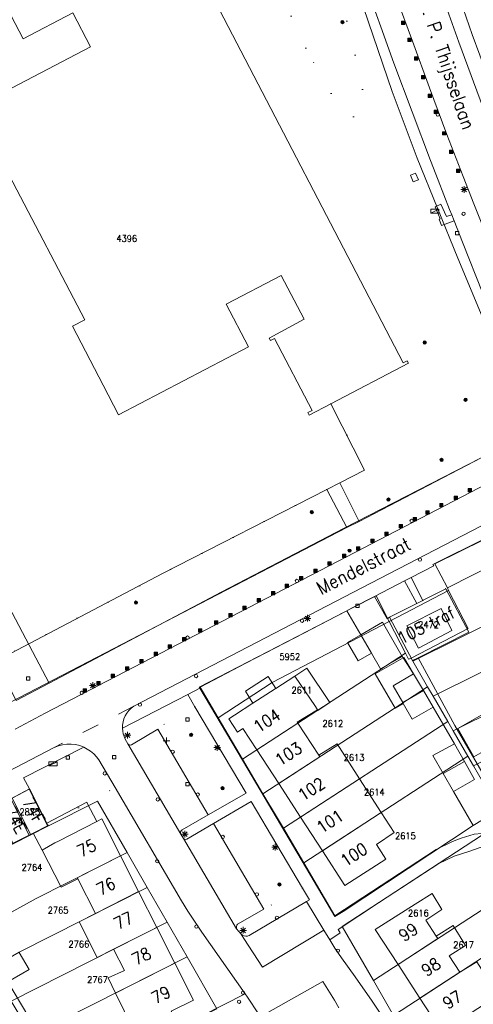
# Model space of a CAD drawing. Header units: metres. Extents: x 3 to 114181, y 112716 to 476231.
# Tile 35 of 90: x 112835 to 112904, y 475057 to 475206. Entities that reach past the tile are written whole.
import ezdxf
from ezdxf.enums import TextEntityAlignment as Align

# ---------------------------------------------------------------- set-up
doc = ezdxf.new("R2010")
doc.units = ezdxf.units.M
doc.header["$MEASUREMENT"] = 0
for name, pattern in [('DGN Style 1', [5.201608, 0.008655, -5.192953]), ('DGN Style 3', [12.11689, 8.654921, -3.461969]), ('DGN Style 5', [6.058445, 2.596476, -3.461969])]:
    doc.linetypes.add(name, pattern=pattern)
for name, color, linetype, lineweight in [('Cultuurscheiding BGT', 3, 'DGN Style 1', 0), ('Functie scheiding WGD BGT', 7, 'DGN Style 5', 0), ('Hek BGT', 7, 'Continuous', 13), ('Kadasterperceelnummers', 14, 'Continuous', 0), ('Kadasterpercelen', 14, 'Continuous', 13), ('Kant algemeen verharding BGT', 7, 'Continuous', 0), ('Luifel H1 BGT', 1, 'DGN Style 3', 13), ('Onbegroeid terreindeel BGT', 7, 'Continuous', 0), ('Pand BGT', 7, 'Continuous', 13), ('Symbool Boom BGT', 3, 'Continuous', 0), ('Symbool Inspectieput BGT', 5, 'Continuous', 0), ('Symbool Kast BGT', 7, 'Continuous', 0), ('Symbool Kolk BGT', 5, 'Continuous', 0), ('Symbool Lichtmast BGT', 7, 'Continuous', 0), ('Symbool Paal - Steen BGT', 7, 'Continuous', 0), ('Symbool Verkeersbordpaal BGT', 7, 'Continuous', 0), ('Symbool Waterleidingput BGT', 5, 'Continuous', 0), ('Tekst Nummeraanduidingsreeks BGT', 7, 'Continuous', 0), ('Tekst Nummeraanduidingsreeks bijzonder BGT', 7, 'Continuous', 0), ('Tekst ORL Straatnaam BGT', 3, 'Continuous', 0), ('Tussenmuur BGT', 7, 'Continuous', 13)]:
    doc.layers.add(name, color=color, linetype=linetype, lineweight=lineweight)
doc.styles.add('Style-STANDARD', font='STANDARD.shx')

# ---------------------------------------------------------------- blocks, each defined once
blk = doc.blocks.new('CELQ70')
at = {"layer": 'Symbool Kast BGT'}
for p, q in [((-0.062, 0.031), (0.062, 0.031)), ((-0.062, -0.031), (-0.062, 0.031)), ((-0.062, -0.031), (0.062, 0.031)), ((0.062, -0.031), (0.062, 0.031)), ((-0.062, -0.031), (0.062, -0.031))]:
    blk.add_line(p, q, dxfattribs=at)
blk = doc.blocks.new('CELQ21')
at = {"layer": 'Symbool Lichtmast BGT'}
for p, q in [((-0.05, 0), (0.05, 0)), ((0.035, -0.034), (-0.035, 0.034)), ((0.035, 0.034), (-0.035, -0.034)), ((0, 0.053), (0, -0.047))]:
    blk.add_line(p, q, dxfattribs=at)
blk = doc.blocks.new('CELQ72')
at = {"layer": 'Symbool Inspectieput BGT', "flags": 128}
blk.add_lwpolyline([(0.025, 0.025), (-0.025, 0.025), (-0.025, -0.025), (0.025, -0.025)], close=True, dxfattribs=at)
blk = doc.blocks.new('CELQ24_1')
at = {"layer": 'Symbool Kolk BGT'}
blk.add_circle((0, 0), 0.025, dxfattribs=at)
blk = doc.blocks.new('CELQ24_2')
at = {"layer": 'Symbool Waterleidingput BGT'}
blk.add_circle((0, 0), 0.025, dxfattribs=at)
blk = doc.blocks.new('CELA07')
at = {"layer": 'Symbool Boom BGT'}
for radius in [0.025, 0.018, 0.011, 0.00407]:
    blk.add_circle((0, 0), radius, dxfattribs=at)
blk = doc.blocks.new('CELQ30')
at = {"layer": 'Symbool Verkeersbordpaal BGT'}
for p, q in [((-0.05, 0), (0.05, 0)), ((0, 0.05), (0, -0.05))]:
    blk.add_line(p, q, dxfattribs=at)
blk = doc.blocks.new('CELQ20')
at = {"layer": 'Symbool Paal - Steen BGT', "flags": 128}
for points in [[(-0.025, -0.025), (-0.025, 0.025), (0.025, 0.025), (0.025, -0.025)], [(-0.018, -0.018), (-0.018, 0.018), (0.018, 0.018), (0.018, -0.018)], [(-0.011, -0.011), (-0.011, 0.011), (0.011, 0.011), (0.011, -0.011)], [(-0.004, -0.004), (-0.004, 0.004), (0.004, 0.004), (0.004, -0.004)]]:
    blk.add_lwpolyline(points, close=True, dxfattribs=at)

msp = doc.modelspace()

# ---------------------------------------------------------------- linework, layer by layer
at = {"layer": 'Cultuurscheiding BGT', "flags": 128}
for points in [[(112878.34, 475201.5), (112875.99, 475206.64), (112875.95, 475210.63), (112879.53, 475210.61), (112882.97, 475209.63), (112884.29, 475206.48), (112886.83, 475196.21), (112887.2, 475191.75), (112885.04, 475190.96), (112883.49, 475192.29), (112878.34, 475201.5)], [(112882.15, 475147.92), (112887.19, 475137.91), (112883.49, 475136.02)], [(112881.52, 475135.01), (112856.77, 475122.34), (112830.06, 475108.36)], [(112899.46, 475120.06), (112897.63, 475123.49)], [(112861.65, 475102.28), (112856.71, 475099.44), (112856.03, 475098.88)], [(112839.49, 475084.46), (112845.42, 475087.76), (112849.49, 475090.02), (112849.61, 475090.09)], [(112877.85, 475074.95), (112872.03, 475071.78)]]:
    msp.add_lwpolyline(points, dxfattribs=at)
at = {"layer": 'Functie scheiding WGD BGT', "flags": 128}
for points in [[(112884.54, 475129.27), (112886.39, 475130.18)], [(112862.39, 475105.07), (112860.56, 475104.12)], [(112852.43, 475102.35), (112840.45, 475096.15)]]:
    msp.add_lwpolyline(points, dxfattribs=at)
at = {"layer": 'Hek BGT', "flags": 128}
for points in [[(112882.15, 475147.92), (112887.19, 475137.91), (112883.49, 475136.02), (112881.52, 475135.01), (112856.77, 475122.34), (112830.06, 475108.36), (112828.99, 475107.79), (112828.54, 475107.92)], [(112899.46, 475120.06), (112896.05, 475118.34), (112895.99, 475118.3), (112895.07, 475117.84), (112894.98, 475117.79), (112890.98, 475115.77), (112894.46, 475109.26), (112895.27, 475109.67), (112902.95, 475113.51), (112899.46, 475120.06)]]:
    msp.add_lwpolyline(points, dxfattribs=at)
at = {"layer": 'Kadasterpercelen', "linetype": 'Continuous', "flags": 128}
for points in [[(112873.83, 475246.34), (112847.13, 475231.13), (112790.6, 475198.96), (112839.68, 475105.85), (112865.61, 475119.54), (112884.12, 475129.19), (112912.24, 475143.57), (112901.26, 475169.86), (112895.12, 475184.93), (112891.38, 475194.98), (112886.34, 475209.74), (112884.11, 475216.34)], [(112786.87, 475196.84), (112790.6, 475198.96), (112839.68, 475105.85), (112834.71, 475103.23), (112833.11, 475106.36)], [(112899.69, 475120.17), (112919.14, 475130.01), (112919.04, 475130.18), (112918.11, 475131.05), (112917.23, 475131.49), (112916.29, 475131.8), (112915.32, 475131.88), (112914.29, 475131.77), (112913.17, 475131.39), (112905.25, 475127.47), (112897.81, 475123.8)], [(112899.69, 475120.17), (112899.88, 475119.81), (112902.85, 475114.08), (112894.21, 475109.61), (112894.49, 475109.14), (112922.73, 475123.15), (112919.76, 475129.27), (112919.29, 475130.09), (112919.14, 475130.01)], [(112922.73, 475123.15), (112923.96, 475120.63), (112925.38, 475117.7), (112897.53, 475103.89), (112896.71, 475105.3), (112894.49, 475109.14)], [(112899.88, 475119.81), (112890.93, 475115.14), (112893.38, 475110.34), (112893.85, 475109.42), (112894.21, 475109.61), (112902.85, 475114.08)], [(112888.96, 475119.01), (112890.93, 475115.14), (112873.28, 475105.94), (112865.14, 475100.62), (112862.42, 475105.23), (112869.29, 475108.82), (112878.05, 475113.36), (112885.31, 475117.12)], [(112925.38, 475117.7), (112897.53, 475103.89), (112899.75, 475100.07), (112900.58, 475098.64), (112928.02, 475112.26)], [(112868.83, 475094.37), (112865.14, 475100.62), (112873.28, 475105.94), (112890.93, 475115.14), (112893.38, 475110.34)], [(112928.02, 475112.26), (112930.67, 475106.81), (112903.62, 475093.39), (112902.78, 475094.84), (112900.58, 475098.64)], [(112868.83, 475094.37), (112893.38, 475110.34), (112893.85, 475109.42), (112894.21, 475109.61), (112894.49, 475109.14), (112896.71, 475105.3), (112871.9, 475089.16)], [(112871.9, 475089.16), (112896.71, 475105.3), (112897.53, 475103.89), (112899.75, 475100.07), (112874.97, 475083.96), (112873.92, 475085.74)], [(112874.97, 475083.96), (112878.04, 475078.75), (112902.78, 475094.84), (112900.58, 475098.64), (112899.75, 475100.07)], [(112909.95, 475082.47), (112906.66, 475088.14), (112903.62, 475093.39), (112902.78, 475094.84), (112878.04, 475078.75), (112882.73, 475070.79), (112897.99, 475080.75), (112900.48, 475081.96), (112901.76, 475082.49), (112903.72, 475083.06), (112906.04, 475083.26), (112907.98, 475083.08), (112909.63, 475082.57)], [(112836.66, 475089.88), (112834.08, 475088.51), (112836.92, 475082.97), (112839.48, 475084.27)], [(112831.55, 475087.16), (112834.26, 475081.63), (112836.92, 475082.97), (112834.08, 475088.51)], [(112851.42, 475080.31), (112846.96, 475088.06), (112839.48, 475084.27), (112836.92, 475082.97), (112834.26, 475081.63), (112831.51, 475080.23), (112828.82, 475078.87), (112826.14, 475077.51), (112823.73, 475076.32), (112825.13, 475073.15), (112828.01, 475068.09), (112837.73, 475073.38)], [(112911.27, 475080.19), (112910.85, 475080.23), (112910, 475080.42), (112907.95, 475081.17), (112906.54, 475081.36), (112904.76, 475081.14), (112902.94, 475080.46), (112900.7, 475079.76), (112899.47, 475079.14), (112898.4, 475078.67), (112890.62, 475073.6), (112883.82, 475069.17), (112888.54, 475061.02), (112913.11, 475077.02)], [(112854.43, 475075.07), (112851.42, 475080.31), (112837.73, 475073.38), (112828.01, 475068.09), (112828.45, 475067.34), (112831.03, 475062.94), (112835.14, 475065.3)], [(112888.54, 475061.02), (112913.11, 475077.02), (112916.15, 475071.77), (112914.06, 475070.41), (112891.58, 475055.77)], [(112857.45, 475069.83), (112833.96, 475057.94), (112831.7, 475061.8), (112831.03, 475062.94), (112835.14, 475065.3), (112854.43, 475075.07)], [(112891.58, 475055.77), (112894.62, 475050.53), (112919.11, 475066.46), (112916.29, 475071.52), (112916.15, 475071.77), (112914.06, 475070.41)], [(112860.46, 475064.59), (112857.45, 475069.83), (112833.96, 475057.94), (112835.01, 475056.14), (112837.15, 475052.49), (112841.2, 475054.85)], [(112864.95, 475056.79), (112860.46, 475064.59), (112841.2, 475054.85), (112837.15, 475052.49), (112838.32, 475050.49), (112841.76, 475044.62), (112853.61, 475051.13)]]:
    msp.add_lwpolyline(points, close=True, dxfattribs=at)
at = {"layer": 'Kant algemeen verharding BGT', "flags": 128}
for points in [[(112873.43, 475263.32), (112879.04, 475246.83), (112888.95, 475218.09), (112891.99, 475209.21), (112894.43, 475202.55), (112897.01, 475195.51), (112899.63, 475188.49), (112902.06, 475182.14), (112903.67, 475178.02), (112908.09, 475166.96), (112910.45, 475161.3), (112912.88, 475155.67), (112915.09, 475150.53)], [(112921.33, 475152.43), (112919.77, 475156.06), (112919.67, 475156.3), (112916.33, 475164.01), (112913.63, 475170.52), (112910.72, 475177.82), (112908.48, 475183.59), (112905.5, 475191.41), (112901.42, 475202.4), (112897.92, 475212.27), (112885.95, 475246.94), (112885.94, 475246.99), (112884.59, 475250.93), (112883.24, 475254.95), (112883.2, 475255.07), (112882.56, 475256.95)], [(112919.67, 475156.3), (112919.63, 475156.49), (112919.64, 475156.68), (112919.68, 475156.86), (112920.66, 475159.35), (112920.66, 475159.67), (112920.58, 475159.98), (112916.31, 475170.2), (112913.21, 475177.76), (112910.2, 475185.66), (112906.91, 475194.21), (112903.45, 475203.57), (112900.7, 475211.44), (112894.28, 475230.21), (112889.2, 475244.76), (112889.07, 475244.99), (112888.9, 475245.19), (112888.69, 475245.36), (112886.43, 475246.45), (112886.22, 475246.57), (112886.06, 475246.74), (112885.95, 475246.94)], [(112900.35, 475176.4), (112900.03, 475177.2), (112898.28, 475181.6), (112897.16, 475184.59), (112891.61, 475199.25), (112889.64, 475204.71), (112887.71, 475210.2), (112885.68, 475215.98), (112883.93, 475221.22)], [(112900.35, 475176.4), (112900.7, 475175.5)], [(112883.49, 475136.02), (112886.39, 475130.18), (112907.22, 475141.04), (112907.93, 475141.33), (112908.62, 475141.68), (112909.27, 475142.11), (112909.87, 475142.59), (112910.43, 475143.13), (112910.93, 475143.71), (112911.37, 475144.35), (112911.6, 475144.95), (112911.77, 475145.58), (112911.88, 475146.22), (112911.93, 475146.86), (112911.91, 475147.51), (112911.83, 475148.16), (112911.69, 475148.79), (112911.59, 475149.12), (112909.33, 475154.43), (112907.19, 475159.47), (112905.06, 475164.52), (112901.98, 475172.29), (112900.7, 475175.5)], [(112915.09, 475150.53), (112915.18, 475150.32), (112915.4, 475149.5), (112915.56, 475148.67), (112915.64, 475147.82), (112915.66, 475146.97), (112915.62, 475146.13), (112915.5, 475145.28), (112915.32, 475144.45), (112915.08, 475143.64), (112914.77, 475142.85), (112914.4, 475142.09), (112913.92, 475141.39), (112913.39, 475140.73), (112912.81, 475140.11), (112912.18, 475139.53), (112911.51, 475139.01), (112910.81, 475138.54), (112910.07, 475138.12), (112909.3, 475137.76), (112884.49, 475124.87), (112839.08, 475101.29), (112834.53, 475098.92)], [(112883.49, 475136.02), (112881.52, 475135.01)], [(112833.82, 475102.98), (112884.54, 475129.27), (112881.52, 475135.01)], [(112852.43, 475102.35), (112888.13, 475120.89), (112911.73, 475133.12), (112912.55, 475133.5), (112913.4, 475133.81), (112914.27, 475134.04), (112915.17, 475134.2), (112916.07, 475134.28), (112916.98, 475134.29), (112917.88, 475134.21), (112918.77, 475134.06), (112919.47, 475133.88), (112920.15, 475133.63), (112920.8, 475133.33), (112921.43, 475132.97), (112922.02, 475132.56), (112922.57, 475132.09), (112923.08, 475131.58), (112923.53, 475131.03), (112923.94, 475130.43)], [(112897.63, 475123.49), (112897.51, 475123.72), (112913.46, 475131.63), (112913.95, 475131.83), (112914.46, 475131.97), (112914.98, 475132.05), (112915.51, 475132.05), (112916.03, 475131.99), (112916.55, 475131.87), (112917.11, 475131.64), (112917.65, 475131.36), (112918.15, 475131.03), (112918.62, 475130.65), (112919.05, 475130.22), (112919.43, 475129.74), (112919.76, 475129.24), (112920.04, 475128.7)], [(112897.63, 475123.49), (112894.24, 475121.74)], [(112893.23, 475121.23), (112888.7, 475118.9)], [(112893.23, 475121.23), (112894.24, 475121.74)], [(112862.39, 475105.07), (112862.28, 475105.25), (112884.54, 475116.74), (112885.36, 475117.16), (112888.7, 475118.9)], [(112903.56, 475084.38), (112883.99, 475071.44), (112882.75, 475070.68), (112869.62, 475092.85), (112862.39, 475105.07)], [(112861.65, 475102.28), (112860.56, 475104.12), (112850.73, 475099.03), (112850.76, 475098.6), (112850.85, 475098.19), (112850.98, 475097.78), (112851.15, 475097.39), (112851.54, 475096.7), (112851.65, 475096.59), (112851.78, 475096.53), (112851.93, 475096.51), (112852.07, 475096.56), (112856.03, 475098.88)], [(112850.73, 475099.03), (112850.74, 475099.51), (112850.82, 475100), (112850.95, 475100.47), (112851.15, 475100.91), (112851.4, 475101.33), (112851.7, 475101.72), (112852.05, 475102.06), (112852.43, 475102.35)], [(112856.03, 475098.88), (112863.64, 475085.99), (112869.36, 475089.27), (112861.65, 475102.28)], [(112795.71, 475072.66), (112815.73, 475083.29), (112840.45, 475096.15)], [(112849.61, 475090.09), (112847.15, 475094.27), (112846.79, 475094.75), (112846.38, 475095.19), (112845.92, 475095.58), (112845.41, 475095.91), (112844.88, 475096.19), (112835.82, 475091.58), (112836.7, 475089.9)], [(112840.45, 475096.15), (112841.06, 475096.39), (112841.69, 475096.55), (112842.34, 475096.64), (112842.99, 475096.64), (112843.63, 475096.57), (112844.27, 475096.42), (112844.88, 475096.19)], [(112867.93, 475068.8), (112859.92, 475082.43), (112859.53, 475083.06), (112851.54, 475096.7)], [(112849.61, 475090.09), (112859.63, 475073.06), (112860.59, 475071.48), (112862.67, 475068.32), (112869.23, 475059.03), (112869.57, 475058.51), (112871.23, 475055.99), (112871.47, 475055.56), (112880.92, 475060.89), (112882.68, 475058.05), (112883.33, 475056.9)], [(112877.85, 475074.95), (112870.1, 475088.02), (112864.43, 475084.68), (112872.03, 475071.78)], [(112859.53, 475083.06), (112859.47, 475083.23), (112859.48, 475083.42), (112859.56, 475083.6), (112859.7, 475083.72), (112863.64, 475085.99)], [(112881.98, 475067.14), (112883.55, 475068.22), (112883.22, 475068.72), (112889.29, 475072.76), (112907.62, 475084.67), (112906.62, 475086.23)], [(112864.43, 475084.68), (112860.41, 475082.32), (112860.24, 475082.28), (112860.06, 475082.32), (112859.92, 475082.43)], [(112872.03, 475071.78), (112868.07, 475069.51), (112867.96, 475069.35), (112867.9, 475069.17), (112867.89, 475068.98), (112867.93, 475068.8), (112868.62, 475068), (112868.83, 475067.86), (112869.05, 475067.76), (112869.3, 475067.7), (112869.55, 475067.69), (112869.84, 475067.79), (112878.44, 475072.92), (112878.89, 475073.19), (112877.85, 475074.95)], [(112881.06, 475068.62), (112878.44, 475072.92)], [(112915.75, 475011.93), (112911.63, 475018.98), (112893.22, 475050.39), (112892.21, 475052.11), (112891.14, 475053.8), (112888.34, 475057.94), (112885.78, 475061.58), (112883.73, 475064.47), (112882.75, 475065.9), (112881.98, 475067.14), (112881.06, 475068.62), (112871.81, 475063.06), (112869.01, 475067.38), (112868.62, 475068)], [(112869.23, 475059.03), (112859.34, 475053.99)]]:
    msp.add_lwpolyline(points, dxfattribs=at)
at = {"layer": 'Luifel H1 BGT', "flags": 128}
for points in [[(112886.66, 475113.11), (112884.65, 475111.94)], [(112888.26, 475110.35), (112886.66, 475113.11)], [(112884.65, 475111.94), (112886.26, 475109.18)], [(112886.26, 475109.18), (112888.26, 475110.35)], [(112893.02, 475109.67), (112888.81, 475107.21)], [(112893.11, 475109.71), (112893.02, 475109.67)], [(112894.58, 475107.23), (112893.11, 475109.71)], [(112878.52, 475108.1), (112876.72, 475106.9)], [(112881.99, 475102.9), (112878.52, 475108.1)], [(112872.7, 475106.83), (112869.24, 475104.6)], [(112873.85, 475105.05), (112872.7, 475106.83)], [(112876.72, 475106.9), (112879.79, 475102.29)], [(112888.81, 475107.21), (112891.82, 475102.05)], [(112891.53, 475105.43), (112894.58, 475107.23)], [(112869.24, 475104.6), (112870.39, 475102.82)], [(112870.39, 475102.82), (112873.75, 475104.98)], [(112873.75, 475104.98), (112873.85, 475105.05)], [(112892.96, 475102.91), (112891.53, 475105.43)], [(112879.79, 475102.29), (112880.12, 475101.8)], [(112880.12, 475101.8), (112880.19, 475101.7)], [(112880.19, 475101.7), (112881.99, 475102.9)], [(112891.82, 475102.05), (112893.04, 475102.77)], [(112893.04, 475102.77), (112892.96, 475102.91)], [(112845.35, 475087.9), (112839.33, 475084.76)], [(112845.42, 475087.76), (112845.35, 475087.9)], [(112846.87, 475084.99), (112845.42, 475087.76)], [(112839.53, 475084.37), (112837.26, 475083.22), (112838.61, 475080.69)], [(112839.33, 475084.76), (112839.49, 475084.46)], [(112839.49, 475084.46), (112839.5, 475084.42), (112839.53, 475084.37)], [(112840.54, 475081.76), (112841.06, 475082.04), (112846.87, 475084.99)], [(112838.61, 475080.69), (112840.54, 475081.76)]]:
    msp.add_lwpolyline(points, dxfattribs=at)
at = {"layer": 'Onbegroeid terreindeel BGT', "flags": 128}
for points in [[(112894.13, 475182.35), (112894.9, 475182.67), (112895.32, 475181.67), (112894.54, 475181.35), (112894.13, 475182.35)], [(112900.7, 475175.5), (112898.82, 475174.79), (112898.47, 475175.71), (112898.6, 475175.78), (112897.85, 475177.61), (112898.73, 475177.97), (112899.54, 475176.14), (112900.35, 475176.4)], [(112895.07, 475117.84), (112893.23, 475121.23)], [(112894.24, 475121.74), (112895.99, 475118.3)], [(112895.27, 475109.67), (112902.95, 475113.51), (112899.46, 475120.06)], [(112895.99, 475118.3), (112896.05, 475118.34), (112899.46, 475120.06)], [(112888.7, 475118.9), (112890.63, 475115.53), (112890.98, 475115.77)], [(112895.99, 475118.3), (112895.07, 475117.84)], [(112886.66, 475113.11), (112884.54, 475116.74)], [(112890.98, 475115.77), (112894.98, 475117.79), (112895.07, 475117.84)], [(112895.27, 475109.67), (112894.46, 475109.26), (112890.98, 475115.77)], [(112894.58, 475107.23), (112893.02, 475109.67), (112892.89, 475109.87)], [(112942.31, 475027.25), (112912.31, 475079.72), (112900.8, 475099.47), (112895.27, 475109.67)], [(112900.76, 475096.7), (112897.55, 475102.21)], [(112833.42, 475060.82), (112836.6, 475055.52)]]:
    msp.add_lwpolyline(points, dxfattribs=at)
at = {"layer": 'Pand BGT', "flags": 128}
for points in [[(112821.46, 475230.29), (112835.73, 475202.92), (112843.22, 475206.83), (112845.89, 475201.7), (112826.47, 475191.55), (112831.78, 475181.4), (112833.64, 475182.37), (112845.03, 475160.57), (112843.17, 475159.6), (112847.8, 475150.74), (112850.14, 475146.27), (112869.72, 475156.51), (112866.37, 475162.92), (112874.66, 475167.26), (112878.11, 475160.67), (112872.83, 475157.81), (112873.03, 475157.43), (112873.66, 475157.76), (112879.3, 475146.92), (112878.67, 475146.59), (112878.87, 475146.21), (112882.15, 475147.92)], [(112863.39, 475211.07), (112863.43, 475210.99), (112893.02, 475154.07), (112893.65, 475154.4), (112893.85, 475154.02), (112882.15, 475147.92)], [(112895.35, 475111.09), (112900.37, 475113.78), (112898.74, 475117.1), (112893.6, 475114.48), (112895.35, 475111.09)], [(112892.89, 475109.87), (112889.91, 475115.02), (112886.66, 475113.11), (112888.26, 475110.35), (112889.63, 475108), (112892.89, 475109.87)], [(112877.15, 475099.78), (112877.03, 475099.97), (112880.12, 475101.8), (112879.79, 475102.29), (112876.72, 475106.9), (112873.85, 475105.05), (112873.75, 475104.98), (112870.39, 475102.82), (112867.59, 475101.01), (112866.75, 475100.46), (112868.04, 475098.47), (112868.88, 475099.01), (112870.99, 475095.78)], [(112896.07, 475104.72), (112894.58, 475107.23), (112891.53, 475105.43), (112892.96, 475102.91)], [(112892.96, 475102.91), (112893.04, 475102.77), (112894.4, 475100.39), (112897.55, 475102.21), (112896.07, 475104.72)], [(112903.69, 475094.74), (112907.22, 475096.74), (112904.8, 475101.01), (112901.27, 475099), (112903.69, 475094.74)], [(112880.3, 475094.96), (112877.15, 475099.78)], [(112870.99, 475095.78), (112874.28, 475090.71)], [(112886.46, 475091.43), (112883.08, 475096.68), (112880.3, 475094.96)], [(112902.26, 475094.02), (112900.76, 475096.7), (112897.5, 475094.94), (112899.05, 475092.24)], [(112903.76, 475091.34), (112902.26, 475094.02)], [(112889.73, 475086.35), (112886.46, 475091.43)], [(112899.05, 475092.24), (112900.6, 475089.53)], [(112820.72, 475081.41), (112823.56, 475082.92), (112826.13, 475084.29), (112828.71, 475085.66), (112831.29, 475087.03), (112833.87, 475088.4), (112836.7, 475089.9)], [(112836.7, 475089.9), (112839.33, 475084.76), (112839.49, 475084.46)], [(112874.28, 475090.71), (112877.57, 475085.65)], [(112900.6, 475089.53), (112903.56, 475084.38)], [(112850.43, 475079.81), (112847.61, 475085.37), (112846.87, 475084.99), (112841.06, 475082.04), (112840.54, 475081.76), (112838.61, 475080.69), (112841.48, 475075.1), (112843.97, 475076.34)], [(112877.57, 475085.65), (112880.86, 475080.59)], [(112880.86, 475080.59), (112884.26, 475075.36), (112890.4, 475079.33), (112889.01, 475081.53), (112891.68, 475083.32), (112889.73, 475086.35)], [(112906.62, 475086.23), (112903.56, 475084.38)], [(112836.68, 475082.92), (112837.26, 475083.22), (112839.53, 475084.37), (112839.5, 475084.42), (112839.49, 475084.46)], [(112834.07, 475081.6), (112836.68, 475082.92)], [(112853.16, 475074.43), (112850.43, 475079.81)], [(112843.97, 475076.34), (112846.64, 475071.12)], [(112855.88, 475069.04), (112853.16, 475074.43)], [(112898, 475067.73), (112896.44, 475070.13), (112898.88, 475071.72), (112897.41, 475074.15), (112894.86, 475072.55), (112888.82, 475068.7), (112892.25, 475063.44)], [(112846.64, 475071.12), (112844.17, 475069.87), (112846.93, 475064.51), (112849.38, 475065.75)], [(112858.61, 475063.66), (112855.88, 475069.04)], [(112901.56, 475062.27), (112899.95, 475064.73), (112902.4, 475066.31), (112900.56, 475069.33), (112898, 475067.73)], [(112831.97, 475063.4), (112833.42, 475060.82), (112836.64, 475062.67), (112835.17, 475065.26)], [(112849.38, 475065.75), (112851.03, 475062.52), (112848.57, 475061.42), (112849.69, 475059.14)], [(112859.34, 475053.99), (112858.08, 475056.43), (112861.43, 475058.09), (112858.61, 475063.66)], [(112892.25, 475063.44), (112895.55, 475058.36)], [(112904.86, 475057.19), (112905.19, 475057.55), (112908.1, 475059.45), (112906.36, 475062.21), (112905.54, 475061.65), (112904.12, 475063.87), (112901.56, 475062.27)], [(112849.69, 475059.14), (112853.61, 475051.13)], [(112895.55, 475058.36), (112898.85, 475053.28)]]:
    msp.add_lwpolyline(points, dxfattribs=at)
at = {"layer": 'Tussenmuur BGT', "flags": 128}
for points in [[(112892.96, 475102.91), (112896.07, 475104.72)], [(112870.99, 475095.78), (112877.15, 475099.78)], [(112874.28, 475090.71), (112880.45, 475094.73), (112880.3, 475094.96)], [(112899.05, 475092.24), (112902.26, 475094.02)], [(112877.57, 475085.65), (112886.46, 475091.43)], [(112900.6, 475089.53), (112903.76, 475091.34)], [(112836.68, 475082.92), (112833.87, 475088.4)], [(112880.86, 475080.59), (112889.73, 475086.35)], [(112843.97, 475076.34), (112843.89, 475076.5), (112850.43, 475079.81)], [(112846.64, 475071.12), (112853.16, 475074.43)], [(112849.38, 475065.75), (112855.88, 475069.04)], [(112892.25, 475063.44), (112898.25, 475067.35), (112898, 475067.73)], [(112849.69, 475059.14), (112852.13, 475060.38), (112858.61, 475063.66)], [(112895.55, 475058.36), (112901.56, 475062.27)]]:
    msp.add_lwpolyline(points, dxfattribs=at)

# ---------------------------------------------------------------- block references
at = {"layer": 'Symbool Boom BGT', "xscale": 10, "yscale": 10, "zscale": 10}
for p in [(112883.87, 475205.42), (112896.29, 475157.15), (112902.43, 475148.53), (112898.81, 475139.47), (112890.8, 475133.49), (112879.24, 475131.61), (112884.96, 475125.79), (112852.76, 475117.96), (112861.06, 475098.03), (112865.8, 475090), (112874.37, 475075.52)]:
    msp.add_blockref('CELA07', p, dxfattribs=at)
at = {"layer": 'Symbool Inspectieput BGT', "xscale": 10, "yscale": 10, "zscale": 10}
for p in [(112901.15, 475173.62), (112886.14, 475117.47), (112836.52, 475106.55), (112860.52, 475100.36), (112842.5, 475094.64), (112849.46, 475094.66), (112860.54, 475090.6)]:
    msp.add_blockref('CELQ72', p, dxfattribs=at)
at = {"layer": 'Symbool Kast BGT', "xscale": 10, "yscale": 10, "zscale": 10}
for p in [(112897.8, 475176.93), (112840.24, 475093.67)]:
    msp.add_blockref('CELQ70', p, dxfattribs=at)
at = {"layer": 'Symbool Kolk BGT', "xscale": 10, "yscale": 10, "zscale": 10}
for p in [(112898.24, 475191.48), (112894.3, 475130.26), (112895.55, 475124.45), (112877.01, 475121.24), (112877.8, 475115.23), (112860.54, 475112.7), (112861.81, 475106.9), (112844.57, 475104.37), (112853.36, 475102.59), (112858.29, 475095.49), (112848.04, 475092.23), (112856.04, 475088.32), (112862.06, 475089.04), (112865.83, 475082.67), (112855.97, 475079.01), (112870.99, 475074.01), (112874.01, 475070.49), (112861.87, 475069.15), (112883.19, 475065.53), (112868.9, 475059.18), (112868.3, 475057.83)]:
    msp.add_blockref('CELQ24_1', p, dxfattribs=at)
at = {"layer": 'Symbool Lichtmast BGT', "xscale": 10, "yscale": 10, "zscale": 10}
for p in [(112902.2, 475180.19), (112878.62, 475115.58), (112846.24, 475105.46), (112851.48, 475097.97), (112865, 475096.12), (112860.14, 475083.07), (112873.75, 475081.1), (112868.89, 475068.58)]:
    msp.add_blockref('CELQ21', p, dxfattribs=at)
at = {"layer": 'Symbool Paal - Steen BGT', "xscale": 10, "yscale": 10, "zscale": 10}
for p in [(112893.03, 475205.29), (112893.96, 475202.76), (112895, 475199.93), (112896.03, 475197.1), (112897.07, 475194.29), (112897.97, 475191.89), (112899.19, 475188.66), (112900.28, 475185.85), (112901.33, 475183.03), (112903.09, 475134.88), (112898.78, 475132.65), (112900.96, 475133.77), (112896.7, 475131.55), (112894.8, 475130.55), (112890.53, 475128.34), (112892.69, 475129.46), (112888.41, 475127.28), (112886.26, 475126.13), (112881.94, 475123.88), (112884.13, 475125.01), (112879.8, 475122.76), (112877.65, 475121.63), (112873.42, 475119.41), (112875.51, 475120.49), (112871.25, 475118.32), (112869.1, 475117.2), (112864.84, 475114.98), (112866.98, 475116.09), (112862.42, 475113.74), (112860.01, 475112.46), (112855.73, 475110.24), (112857.85, 475111.34), (112853.59, 475109.14), (112851.45, 475108.02), (112847.12, 475105.81), (112849.28, 475106.93), (112845.07, 475104.73)]:
    msp.add_blockref('CELQ20', p, dxfattribs=at)
at = {"layer": 'Symbool Verkeersbordpaal BGT', "xscale": 10, "yscale": 10, "zscale": 10}
msp.add_blockref('CELQ30', (112857.36, 475097.14), dxfattribs=at)
at = {"layer": 'Symbool Waterleidingput BGT', "xscale": 10, "yscale": 10, "zscale": 10}
msp.add_blockref('CELQ24_2', (112902.14, 475176.55), dxfattribs=at)

# ---------------------------------------------------------------- texts
at = {"layer": 'Kadasterperceelnummers', "linetype": 'Continuous', "lineweight": 0, "style": 'Style-STANDARD'}
for s, p in [('4396', (112851.37, 475172.81)), ('2472', (112896.85, 475114.62)), ('5952', (112875.94, 475109.82)), ('2611', (112877.76, 475104.76)), ('2612', (112882.43, 475099.75)), ('2613', (112885.63, 475094.63)), ('2614', (112888.68, 475089.41)), ('2875', (112836.75, 475086.43)), ('2874', (112834.2, 475084.94)), ('2615', (112893.37, 475082.82)), ('2764', (112837.08, 475078.07)), ('2765', (112841.02, 475071.62)), ('2616', (112895.32, 475071.19)), ('2766', (112844.15, 475066.51)), ('2617', (112902.13, 475066.4)), ('2767', (112846.96, 475061.16))]:
    msp.add_text(s, height=1, dxfattribs=at).set_placement(p, align=Align.MIDDLE_CENTER)
at = {"layer": 'Tekst Nummeraanduidingsreeks BGT', "linetype": 'Continuous', "lineweight": 0, "style": 'Style-STANDARD'}
for s, rotation, p in [('104', 33, (112872.49, 475100.17)), ('103', 33, (112875.74, 475095.18)), ('102', 33, (112879.19, 475089.87)), ('74F', 299.1, (112837.32, 475086.61)), ('74E', 299.1, (112834.61, 475085.2)), ('101', 33, (112881.99, 475085.01)), ('75', 26.9, (112845.32, 475080.99)), ('100', 33, (112885.61, 475080)), ('76', 26.9, (112848.24, 475075.22)), ('77', 26.9, (112850.86, 475070.06)), ('99', 33, (112893.81, 475068.32)), ('78', 26.9, (112853.57, 475064.69)), ('98', 33, (112897.23, 475063.07)), ('79', 26.9, (112856.52, 475058.87)), ('97', 33, (112900.43, 475058.14))]:
    msp.add_text(s, height=1.8, rotation=rotation, dxfattribs=at).set_placement(p, align=Align.MIDDLE_CENTER)
at = {"layer": 'Tekst Nummeraanduidingsreeks bijzonder BGT', "linetype": 'Continuous', "lineweight": 0, "style": 'Style-STANDARD'}
msp.add_text('105 traf', height=1.8, rotation=27, dxfattribs=at).set_placement((112896.48, 475114.55), align=Align.MIDDLE_CENTER)
at = {"layer": 'Tekst ORL Straatnaam BGT', "linetype": 'Continuous', "lineweight": 0, "style": 'Style-STANDARD'}
for s, rotation, p in [('Jac. P. Thijsselaan', 288.9061, (112895.5, 475211.2)), ('Mendelstraat', 27.2059, (112880.17, 475119.97))]:
    msp.add_text(s, height=2, rotation=rotation, dxfattribs=at).set_placement(p, align=Align.MIDDLE_LEFT)

doc.saveas('drawing.dxf')
